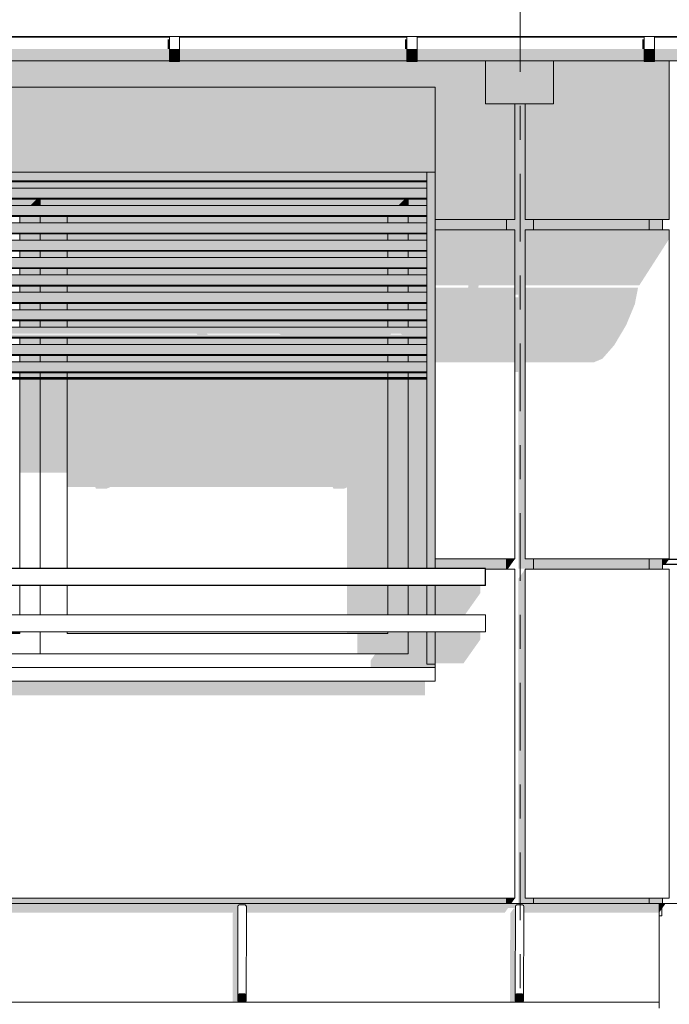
# Model space of a CAD drawing. Header units: metres. Extents: x -4 to 112, y -27 to 26.
# Tile 123 of 167: x 56.28 to 58.19, y 3.05 to 5.95. Entities that reach past the tile are written whole.
import ezdxf
from ezdxf.enums import TextEntityAlignment as Align

# ---------------------------------------------------------------- set-up
doc = ezdxf.new("R2010")
doc.units = ezdxf.units.M
doc.header["$MEASUREMENT"] = 0
doc.linetypes.add('Raster', pattern=[0.4, 0.2, -0.1, 0, -0.1])
for name, color, linetype in [('10 Wand außen', 7, 'Continuous'), ('20 Decke', 7, 'Continuous'), ('20 Träger', 7, 'Continuous'), ('30 Dachaufbau', 7, 'Continuous'), ('30 Dachentwässerung', 7, 'Continuous'), ('30 Dachstuhl', 7, 'Continuous'), ('40 Absturzsicherung', 7, 'Continuous'), ('50 Sanitäreinrichtung', 7, 'Continuous'), ('90 Achsraster', 7, 'Continuous'), ('94 Genehmigungsplanung Bemaßung', 7, 'Continuous')]:
    doc.layers.add(name, color=color, linetype=linetype)
doc.styles.add('ERSTELLTER_STIL_1', font='arial.ttf')
doc.styles.add('ERSTELLTER_STIL_2', font='arial.ttf')
doc.dimstyles.new('ERSTELLTER_STIL__1', dxfattribs={"dimtxt": 0.25, "dimasz": 0.19, "dimexe": 0.18, "dimexo": 0.1, "dimgap": 0, "dimtad": 1, "dimtih": 1, "dimtoh": 1, "dimzin": 0, "dimdsep": 46, "dimtxsty": 'ERSTELLTER_STIL_2', "dimblk": 'ARROWHEAD_6', "dimblk1": 'ARROWHEAD_6', "dimblk2": 'ARROWHEAD_6', "dimcen": 0.09, "dimclrd": 7, "dimclre": 7, "dimclrt": 7, "dimazin": 0, "dimtfac": 1, "dimtdec": 4, "dimtmove": 0, "dimatfit": 3, "dimfxl": 1, "dimtolj": 1, "dimtzin": 0, "dimarcsym": 0})

# ---------------------------------------------------------------- blocks, each defined once
blk = doc.blocks.new('Standard-Rastermarker[12]_1', base_point=(57.7525, 10))
at = {"layer": '90 Achsraster', "color": 14, "linetype": 'Raster', "lineweight": 18, "true_color": 0xa80000}
blk.add_line((57.7525, 9), (57.7525, -1), dxfattribs=at)
at = {"layer": '90 Achsraster', "color": 14, "lineweight": 18, "true_color": 0xa80000, "style": 'ERSTELLTER_STIL_1'}
for tag, p in [('AC_MarkerText_1_0', (57.7525, 10.5)), ('AC_MarkerText_1_1', (57.7525, -2.2))]:
    blk.add_attdef(tag, text='', height=0.3, rotation=360, dxfattribs=at).set_placement(p, align=Align.TOP_CENTER)
blk = doc.blocks.new('*D34', base_point=(27236.1321, 0))
at = {"layer": '94 Genehmigungsplanung Bemaßung', "color": 7, "linetype": 'Continuous', "lineweight": 13}
for p, q in [((57.7525, 8.7509), (57.7525, 9.1259)), ((58.1625, 8.7509), (58.1625, 9.1259)), ((57.8525, 9.0384), (57.6525, 8.8384)), ((58.0625, 8.8384), (58.2625, 9.0384)), ((57.7525, 8.9384), (58.1625, 8.9384)), ((58.1625, 8.9384), (58.3125, 8.9384))]:
    blk.add_line(p, q, dxfattribs=at)
blk = doc.blocks.new('ARROWHEAD_6')
at = {"color": 0, "linetype": 'Continuous', "lineweight": 0}
for p, q in [((-0.5, -0.5), (0.5, 0.5)), ((0, 0), (-1, 0))]:
    blk.add_line(p, q, dxfattribs=at)
blk = doc.blocks.new('*D38', base_point=(27236.1321, 0))
at = {"layer": '94 Genehmigungsplanung Bemaßung', "color": 7, "linetype": 'Continuous', "lineweight": 13}
for p, q in [((17.3411, 9.2531), (17.3411, 9.6281)), ((58.1625, 9.2531), (58.1625, 9.6281)), ((17.4411, 9.5406), (17.2411, 9.3406)), ((58.0625, 9.3406), (58.2625, 9.5406)), ((17.1911, 9.4406), (17.3411, 9.4406)), ((17.3411, 9.4406), (58.1625, 9.4406)), ((58.1625, 9.4406), (58.3125, 9.4406))]:
    blk.add_line(p, q, dxfattribs=at)
at = {"layer": '94 Genehmigungsplanung Bemaßung', "color": 7, "lineweight": 13, "insert": (37.3228, 9.4906), "char_height": 0.25, "attachment_point": 7, "style": 'ERSTELLTER_STIL_2'}
blk.add_mtext('\\A1;{\\pql;\\fArial|b0|i0|c0|p0;\\W1.000000;40,82}', dxfattribs=at)

msp = doc.modelspace()

# ---------------------------------------------------------------- hatches: boundary and pattern name
at = {"layer": '10 Wand außen', "linetype": 'Continuous', "lineweight": 0, "true_color": 0x000000}
for points in [[(53.0075, 5.755), (53.0075, 5.505), (57.4975, 5.505), (57.4975, 5.755)], [(57.5025, 5.505), (57.5025, 5.755), (57.4975, 5.755), (57.4975, 5.505)], [(53.0275, 5.505), (53.0275, 5.5014), (57.4775, 5.5014), (57.4775, 5.505)], [(57.4775, 5.5014), (53.0275, 5.5014), (53.0275, 5.4914), (57.4775, 5.4914)], [(57.4775, 5.4914), (53.0275, 5.4914), (53.0275, 5.4788), (57.4775, 5.4788)], [(57.5025, 5.505), (57.4775, 5.505), (57.4775, 4.3365), (57.5025, 4.3365)], [(53.0275, 5.4788), (53.0275, 5.4762), (57.4775, 5.4762), (57.4775, 5.4788)], [(57.4775, 5.4577), (53.0275, 5.4577), (53.0275, 5.4503), (57.4775, 5.4503)], [(57.4328, 5.4762), (53.0722, 5.4762), (53.0768, 5.4577), (57.4282, 5.4577)], [(57.4282, 5.4577), (57.4775, 5.4577), (57.4775, 5.4762), (57.4328, 5.4762)], [(53.0275, 5.4503), (53.0275, 5.4403), (57.4775, 5.4403), (57.4775, 5.4503)], [(53.0275, 5.4403), (53.0275, 5.4277), (57.4775, 5.4277), (57.4775, 5.4403)], [(53.0275, 5.4251), (57.4775, 5.4251), (57.4775, 5.4277), (53.0275, 5.4277)], [(53.0275, 5.3991), (57.4775, 5.3991), (57.4775, 5.4065), (53.0275, 5.4065)], [(53.0275, 5.3991), (53.0275, 5.3891), (57.4775, 5.3891), (57.4775, 5.3991)], [(55.2724, 5.4251), (55.291, 5.4065), (56.309, 5.4065), (56.3276, 5.4251)], [(56.309, 5.4065), (56.3375, 5.4065), (56.3375, 5.4251), (56.3276, 5.4251)], [(56.3375, 5.4251), (56.3375, 5.4065), (56.3755, 5.4065), (56.3507, 5.4251)], [(56.3507, 5.4251), (56.3755, 5.4065), (57.394, 5.4065), (57.4126, 5.4251)], [(57.394, 5.4065), (57.4225, 5.4065), (57.4225, 5.4251), (57.4126, 5.4251)], [(57.4775, 5.4251), (57.4225, 5.4251), (57.4225, 5.4065), (57.4775, 5.4065)], [(53.0275, 5.3891), (53.0275, 5.3765), (57.4775, 5.3765), (57.4775, 5.3891)], [(53.0275, 5.3739), (57.4775, 5.3739), (57.4775, 5.3765), (53.0275, 5.3765)], [(56.2775, 5.3739), (56.2775, 5.3553), (56.3375, 5.3553), (56.3375, 5.3739)], [(56.3375, 5.3553), (56.4175, 5.3553), (56.4175, 5.3739), (56.3375, 5.3739)], [(56.4175, 5.3739), (56.4175, 5.3553), (57.3625, 5.3553), (57.3625, 5.3739)], [(57.3625, 5.3553), (57.4225, 5.3553), (57.4225, 5.3739), (57.3625, 5.3739)], [(57.4775, 5.3739), (57.4225, 5.3739), (57.4225, 5.3553), (57.4775, 5.3553)], [(53.0275, 5.3553), (53.0275, 5.3479), (57.4775, 5.3479), (57.4775, 5.3553)], [(53.0275, 5.3379), (57.4775, 5.3379), (57.4775, 5.3479), (53.0275, 5.3479)], [(53.0275, 5.3379), (53.0275, 5.3253), (57.4775, 5.3253), (57.4775, 5.3379)], [(53.0275, 5.3227), (57.4775, 5.3227), (57.4775, 5.3253), (53.0275, 5.3253)], [(56.2775, 5.3227), (56.2775, 5.3041), (56.3375, 5.3041), (56.3375, 5.3227)], [(56.3375, 5.3041), (56.4175, 5.3041), (56.4175, 5.3227), (56.3375, 5.3227)], [(56.4175, 5.3041), (57.3625, 5.3041), (57.3625, 5.3227), (56.4175, 5.3227)], [(57.3625, 5.3227), (57.3625, 5.3041), (57.4225, 5.3041), (57.4225, 5.3227)], [(57.4225, 5.3041), (57.4775, 5.3041), (57.4775, 5.3227), (57.4225, 5.3227)], [(53.0275, 5.3041), (53.0275, 5.2967), (57.4775, 5.2967), (57.4775, 5.3041)], [(53.0275, 5.2967), (53.0275, 5.2867), (57.4775, 5.2867), (57.4775, 5.2967)], [(57.4775, 5.2867), (53.0275, 5.2867), (53.0275, 5.2741), (57.4775, 5.2741)], [(57.4775, 5.2741), (53.0275, 5.2741), (53.0275, 5.2715), (57.4775, 5.2715)], [(53.0275, 5.253), (53.0275, 5.2456), (57.4775, 5.2456), (57.4775, 5.253)], [(56.2775, 5.2715), (56.2775, 5.253), (56.3375, 5.253), (56.3375, 5.2715)], [(56.3375, 5.253), (56.4175, 5.253), (56.4175, 5.2715), (56.3375, 5.2715)], [(56.4175, 5.253), (57.3625, 5.253), (57.3625, 5.2715), (56.4175, 5.2715)], [(57.3625, 5.2715), (57.3625, 5.253), (57.4225, 5.253), (57.4225, 5.2715)], [(57.4225, 5.253), (57.4775, 5.253), (57.4775, 5.2715), (57.4225, 5.2715)], [(53.0275, 5.2456), (53.0275, 5.2356), (57.4775, 5.2356), (57.4775, 5.2456)], [(57.4775, 5.2356), (53.0275, 5.2356), (53.0275, 5.223), (57.4775, 5.223)], [(57.4775, 5.223), (53.0275, 5.223), (53.0275, 5.2204), (57.4775, 5.2204)], [(53.0275, 5.2018), (53.0275, 5.1944), (57.4775, 5.1944), (57.4775, 5.2018)], [(57.4775, 5.1944), (53.0275, 5.1944), (53.0275, 5.1844), (57.4775, 5.1844)], [(56.2775, 5.2018), (56.3375, 5.2018), (56.3375, 5.2204), (56.2775, 5.2204)], [(56.4175, 5.2204), (56.3375, 5.2204), (56.3375, 5.2018), (56.4175, 5.2018)], [(56.4175, 5.2018), (57.3625, 5.2018), (57.3625, 5.2204), (56.4175, 5.2204)], [(57.3625, 5.2204), (57.3625, 5.2018), (57.4225, 5.2018), (57.4225, 5.2204)], [(57.4775, 5.2204), (57.4225, 5.2204), (57.4225, 5.2018), (57.4775, 5.2018)], [(53.0275, 5.1844), (53.0275, 5.1718), (57.4775, 5.1718), (57.4775, 5.1844)], [(53.0275, 5.1692), (57.4775, 5.1692), (57.4775, 5.1718), (53.0275, 5.1718)], [(56.2775, 5.1506), (56.3375, 5.1506), (56.3375, 5.1692), (56.2775, 5.1692)], [(56.3375, 5.1506), (56.4175, 5.1506), (56.4175, 5.1692), (56.3375, 5.1692)], [(56.4175, 5.1506), (57.3625, 5.1506), (57.3625, 5.1692), (56.4175, 5.1692)], [(57.3625, 5.1692), (57.3625, 5.1506), (57.4225, 5.1506), (57.4225, 5.1692)], [(57.4775, 5.1692), (57.4225, 5.1692), (57.4225, 5.1506), (57.4775, 5.1506)], [(57.4775, 5.1506), (53.0275, 5.1506), (53.0275, 5.1432), (57.4775, 5.1432)], [(57.4775, 5.1432), (53.0275, 5.1432), (53.0275, 5.1332), (57.4775, 5.1332)], [(53.0275, 5.1332), (53.0275, 5.1206), (57.4775, 5.1206), (57.4775, 5.1332)], [(53.0275, 5.1206), (53.0275, 5.118), (57.4775, 5.118), (57.4775, 5.1206)], [(56.2775, 5.0994), (56.3375, 5.0994), (56.3375, 5.118), (56.2775, 5.118)], [(56.3375, 5.0994), (56.4175, 5.0994), (56.4175, 5.118), (56.3375, 5.118)], [(56.4175, 5.0994), (57.3625, 5.0994), (57.3625, 5.118), (56.4175, 5.118)], [(57.4225, 5.118), (57.3625, 5.118), (57.3625, 5.0994), (57.4225, 5.0994)], [(57.4225, 5.0994), (57.4775, 5.0994), (57.4775, 5.118), (57.4225, 5.118)], [(53.0275, 5.092), (57.4775, 5.092), (57.4775, 5.0994), (53.0275, 5.0994)], [(53.0275, 5.092), (53.0275, 5.082), (57.4775, 5.082), (57.4775, 5.092)], [(57.4775, 5.082), (53.0275, 5.082), (53.0275, 5.0694), (57.4775, 5.0694)], [(53.0275, 5.0694), (53.0275, 5.0668), (57.4775, 5.0668), (57.4775, 5.0694)], [(56.2775, 5.0482), (56.3375, 5.0482), (56.3375, 5.0668), (56.2775, 5.0668)], [(56.3375, 5.0482), (56.4175, 5.0482), (56.4175, 5.0668), (56.3375, 5.0668)], [(56.4175, 5.0668), (56.4175, 5.0482), (57.3625, 5.0482), (57.3625, 5.0668)], [(57.4225, 5.0668), (57.3625, 5.0668), (57.3625, 5.0482), (57.4225, 5.0482)], [(57.4775, 5.0668), (57.4225, 5.0668), (57.4225, 5.0482), (57.4775, 5.0482)], [(53.0275, 5.0482), (53.0275, 5.0408), (57.4775, 5.0408), (57.4775, 5.0482)], [(53.0275, 5.0408), (53.0275, 5.0308), (57.4775, 5.0308), (57.4775, 5.0408)], [(53.0275, 5.0156), (57.4775, 5.0156), (57.4775, 5.0182), (53.0275, 5.0182)], [(53.0275, 4.9971), (53.0275, 4.9897), (57.4775, 4.9897), (57.4775, 4.9971)], [(56.2775, 4.9971), (56.3375, 4.9971), (56.3375, 5.0156), (56.2775, 5.0156)], [(56.3375, 4.9971), (56.4175, 4.9971), (56.4175, 5.0156), (56.3375, 5.0156)], [(56.4175, 4.9971), (57.3625, 4.9971), (57.3625, 5.0156), (56.4175, 5.0156)], [(57.4225, 5.0156), (57.3625, 5.0156), (57.3625, 4.9971), (57.4225, 4.9971)], [(57.4225, 5.0156), (57.4225, 4.9971), (57.4775, 4.9971), (57.4775, 5.0156)], [(53.0275, 4.9897), (53.0275, 4.9797), (57.4775, 4.9797), (57.4775, 4.9897)], [(57.4775, 4.9797), (53.0275, 4.9797), (53.0275, 4.9671), (57.4775, 4.9671)], [(53.0275, 4.9645), (57.4775, 4.9645), (57.4775, 4.9671), (53.0275, 4.9671)], [(56.2775, 4.9459), (56.3375, 4.9459), (56.3375, 4.9645), (56.2775, 4.9645)], [(56.3375, 4.9459), (56.4175, 4.9459), (56.4175, 4.9645), (56.3375, 4.9645)], [(57.3625, 4.9645), (56.4175, 4.9645), (56.4175, 4.9459), (57.3625, 4.9459)], [(57.4225, 4.9645), (57.3625, 4.9645), (57.3625, 4.9459), (57.4225, 4.9459)], [(57.4225, 4.9645), (57.4225, 4.9459), (57.4775, 4.9459), (57.4775, 4.9645)], [(53.0275, 4.9385), (57.4775, 4.9385), (57.4775, 4.9459), (53.0275, 4.9459)], [(53.0275, 4.9285), (57.4775, 4.9285), (57.4775, 4.9385), (53.0275, 4.9385)], [(57.4775, 4.9285), (53.0275, 4.9285), (53.0275, 4.9159), (57.4775, 4.9159)], [(53.0275, 4.9159), (53.0275, 4.9133), (57.4775, 4.9133), (57.4775, 4.9159)], [(56.2775, 4.8995), (56.3375, 4.8995), (56.3375, 4.9133), (56.2775, 4.9133)], [(56.3375, 4.9133), (56.3375, 4.8995), (56.4175, 4.8995), (56.4175, 4.9133)], [(56.4175, 4.9133), (56.4175, 4.8995), (57.3625, 4.8995), (57.3625, 4.9133)], [(57.4225, 4.9133), (57.3625, 4.9133), (57.3625, 4.8995), (57.4225, 4.8995)], [(57.4225, 4.8995), (57.4775, 4.8995), (57.4775, 4.9133), (57.4225, 4.9133)], [(57.4775, 4.8995), (53.0275, 4.8995), (53.0275, 4.8965), (57.4775, 4.8965)], [(53.0275, 4.8965), (53.0275, 4.895), (57.4775, 4.895), (57.4775, 4.8965)], [(56.3375, 4.895), (56.2775, 4.895), (56.2775, 4.619), (56.3375, 4.619)], [(56.4175, 4.895), (56.3375, 4.895), (56.3375, 4.619), (56.4175, 4.619)], [(56.4175, 4.895), (56.4175, 4.5765), (56.5005, 4.5765), (56.5026, 4.5716), (56.5326, 4.5716), (56.5444, 4.5765), (57.2005, 4.5765), (57.2026, 4.5716), (57.2326, 4.5716), (57.2425, 4.5758), (57.2425, 4.3365), (57.3625, 4.3365), (57.3625, 4.895)], [(57.3625, 4.3365), (57.4225, 4.3365), (57.4225, 4.895), (57.3625, 4.895)], [(57.4225, 4.3365), (57.4775, 4.3365), (57.4775, 4.895), (57.4225, 4.895)], [(57.3625, 4.2865), (57.2425, 4.2865), (57.2425, 4.1998), (57.3625, 4.1998)], [(57.3625, 4.2865), (57.3625, 4.1998), (57.4225, 4.1998), (57.4225, 4.2865)], [(57.4225, 4.1998), (57.4775, 4.1998), (57.4775, 4.2865), (57.4225, 4.2865)], [(57.4775, 4.2865), (57.4775, 4.1998), (57.5025, 4.1998), (57.5025, 4.2865)], [(56.2475, 4.1498), (56.2475, 4.145), (56.2775, 4.145), (56.2775, 4.1498)], [(57.2425, 4.1498), (57.2425, 4.145), (57.3625, 4.145), (57.3625, 4.1498)], [(57.4225, 4.1498), (57.3625, 4.1498), (57.3625, 4.145), (57.4225, 4.085)], [(57.4225, 4.085), (57.4625, 4.045), (57.5025, 4.045), (57.5025, 4.055), (57.4775, 4.055), (57.4775, 4.1498), (57.4225, 4.1498)], [(57.5025, 4.1498), (57.4775, 4.1498), (57.4775, 4.055), (57.5025, 4.055)], [(57.2725, 4.145), (57.2725, 4.085), (57.4225, 4.085), (57.3625, 4.145)], [(53.0425, 4.045), (57.4625, 4.045), (57.4225, 4.085), (57.3257, 4.085), (57.3125, 4.0663), (57.3125, 4.0462), (53.0437, 4.0462)], [(58.1625, 3.35), (37.8011, 3.35), (37.8011, 3.3226), (39.7075, 3.3226), (39.7169, 3.3359), (39.7375, 3.3359), (39.7375, 3.3226), (41.7075, 3.3226), (41.7169, 3.3359), (41.7375, 3.3359), (41.7375, 3.3226), (43.7075, 3.3226), (43.7169, 3.3359), (43.7375, 3.3359), (43.7375, 3.3226), (45.7075, 3.3226), (45.7169, 3.3359), (45.7375, 3.3359), (45.7375, 3.3226), (47.7075, 3.3226), (47.7169, 3.3359), (47.7375, 3.3359), (47.7375, 3.3226), (48.6795, 3.3226), (48.6781, 3.3205), (48.6932, 3.3205), (48.6932, 3.3412), (48.6944, 3.344), (48.6972, 3.3452), (48.7142, 3.3452), (48.7171, 3.344), (48.7182, 3.3412), (48.7182, 3.3242), (48.7182, 3.3226), (49.4969, 3.3226), (49.4955, 3.3205), (49.5106, 3.3205), (49.5106, 3.3412), (49.5118, 3.344), (49.5146, 3.3452), (49.5316, 3.3452), (49.5344, 3.344), (49.5356, 3.3412), (49.5356, 3.3242), (49.5356, 3.3226), (49.7075, 3.3226), (49.7169, 3.3359), (49.7375, 3.3359), (49.7375, 3.3226), (50.3195, 3.3226), (50.3181, 3.3205), (50.3332, 3.3205), (50.3332, 3.3412), (50.3344, 3.344), (50.3372, 3.3452), (50.3542, 3.3452), (50.357, 3.344), (50.3582, 3.3412), (50.3582, 3.3242), (50.3582, 3.3226), (51.1424, 3.3226), (51.141, 3.3205), (51.1561, 3.3205), (51.1561, 3.3412), (51.1573, 3.344), (51.1601, 3.3452), (51.1771, 3.3452), (51.1799, 3.344), (51.1811, 3.3412), (51.1811, 3.3242), (51.1811, 3.3226), (51.7075, 3.3226), (51.7169, 3.3359), (51.7375, 3.3359), (51.7375, 3.3226), (51.9653, 3.3226), (51.9639, 3.3205), (51.979, 3.3205), (51.979, 3.3412), (51.9802, 3.344), (51.983, 3.3452), (52, 3.3452), (52.0028, 3.344), (52.004, 3.3412), (52.004, 3.3242), (52.004, 3.3226), (52.7887, 3.3226), (52.7873, 3.3205), (52.8023, 3.3205), (52.8023, 3.3412), (52.8035, 3.344), (52.8063, 3.3452), (52.8233, 3.3452), (52.8262, 3.344), (52.8273, 3.3412), (52.8273, 3.3242), (52.8273, 3.3226), (53.6122, 3.3226), (53.6108, 3.3205), (53.6258, 3.3205), (53.6259, 3.3412), (53.6271, 3.344), (53.6299, 3.3452), (53.6469, 3.3452), (53.6497, 3.344), (53.6509, 3.3412), (53.6509, 3.3242), (53.6509, 3.3226), (53.7075, 3.3226), (53.7169, 3.3359), (53.7375, 3.3359), (53.7375, 3.3226), (54.4366, 3.3226), (54.4352, 3.3205), (54.4503, 3.3205), (54.4503, 3.3412), (54.4515, 3.344), (54.4543, 3.3452), (54.4713, 3.3452), (54.4741, 3.344), (54.4753, 3.3412), (54.4753, 3.3242), (54.4753, 3.3226), (55.2566, 3.3226), (55.2552, 3.3205), (55.2702, 3.3205), (55.2703, 3.3412), (55.2714, 3.344), (55.2743, 3.3452), (55.2913, 3.3452), (55.2941, 3.344), (55.2953, 3.3412), (55.2953, 3.3242), (55.2953, 3.3226), (55.7075, 3.3226), (55.7169, 3.3359), (55.7375, 3.3359), (55.7375, 3.3226), (56.0829, 3.3226), (56.0815, 3.3205), (56.0965, 3.3205), (56.0966, 3.3412), (56.0977, 3.344), (56.1006, 3.3452), (56.1176, 3.3452), (56.1204, 3.344), (56.1216, 3.3412), (56.1216, 3.3242), (56.1216, 3.3226), (56.9071, 3.3226), (56.9057, 3.3205), (56.9207, 3.3205), (56.9208, 3.3412), (56.9219, 3.344), (56.9248, 3.3452), (56.9418, 3.3452), (56.9446, 3.344), (56.9458, 3.3412), (56.9458, 3.3242), (56.9458, 3.3226), (57.7075, 3.3226), (57.7169, 3.3359), (57.7375, 3.3359), (57.7375, 3.3358), (57.736, 3.3358), (57.7332, 3.3347), (57.7235, 3.3205), (57.7386, 3.3205), (57.7386, 3.3412), (57.7398, 3.344), (57.7426, 3.3452), (57.7596, 3.3452), (57.7624, 3.344), (57.7636, 3.3412), (57.7636, 3.3242), (57.7636, 3.3226), (58.1625, 3.3226)]]:
    msp.add_hatch(color=18, dxfattribs=at).paths.add_polyline_path(points)
h = msp.add_hatch(color=18, dxfattribs=at)
h.paths.add_polyline_path([(53.0275, 5.0182), (57.4775, 5.0182), (57.4775, 5.0308), (53.0275, 5.0308), (53.0275, 5.0285), (53.2995, 5.0285), (53.3015, 5.0258), (53.0275, 5.0258)])
h.paths.add_polyline_path([(54.0015, 5.0258), (53.3315, 5.0258), (53.3295, 5.0285), (53.9995, 5.0285)], flags=0)
h.paths.add_polyline_path([(54.7015, 5.0258), (54.0315, 5.0258), (54.0295, 5.0285), (54.6995, 5.0285)], flags=0)
h.paths.add_polyline_path([(54.7315, 5.0258), (54.7295, 5.0285), (55.3995, 5.0285), (55.4015, 5.0258)], flags=0)
h.paths.add_polyline_path([(56.1015, 5.0258), (55.4315, 5.0258), (55.4295, 5.0285), (56.0995, 5.0285)], flags=0)
h.paths.add_polyline_path([(56.8015, 5.0258), (56.1315, 5.0258), (56.1295, 5.0285), (56.7995, 5.0285)], flags=0)
h.paths.add_polyline_path([(57.0479, 5.0258), (56.8315, 5.0258), (56.8295, 5.0285), (57.0427, 5.0285)], flags=0)
h.paths.add_polyline_path([(57.4048, 5.0258), (57.3704, 5.0258), (57.3723, 5.0285), (57.4013, 5.0285)], flags=0)
at = {"layer": '20 Decke', "linetype": 'Continuous', "lineweight": 0, "true_color": 0x000000}
msp.add_hatch(color=18, dxfattribs=at).paths.add_polyline_path([(58.17, 3.35), (58.17, 3.3332), (58.1819, 3.35)])
at = {"layer": '20 Träger', "linetype": 'Continuous', "lineweight": 0, "true_color": 0x000000}
for points in [[(57.6511, 5.9044), (57.6511, 5.9024), (57.8511, 5.9024), (57.8511, 5.9044)], [(57.6511, 5.7056), (57.8511, 5.7056), (57.8511, 5.8324), (57.6511, 5.8324)]]:
    msp.add_hatch(color=18, dxfattribs=at).paths.add_polyline_path(points)
at = {"layer": '30 Dachaufbau', "linetype": 'Continuous', "lineweight": 0, "true_color": 0x000000}
for points in [[(56.9057, 3.3205), (56.9052, 3.0593), (56.906, 3.0592), (56.9176, 3.0587), (56.9207, 3.0586), (56.9243, 3.0586), (56.9215, 3.0597), (56.9203, 3.0625), (56.9203, 3.0795), (56.9207, 3.3205)], [(57.723, 3.0593), (57.7238, 3.0592), (57.7354, 3.0587), (57.7385, 3.0586), (57.7421, 3.0586), (57.7393, 3.0597), (57.7381, 3.0625), (57.7381, 3.0795), (57.7386, 3.3205), (57.7235, 3.3205)], [(56.9433, 3.0594), (56.9413, 3.0586), (56.9433, 3.0586)], [(57.7612, 3.0594), (57.7592, 3.0586), (57.7612, 3.0586)]]:
    msp.add_hatch(color=18, dxfattribs=at).paths.add_polyline_path(points)
at = {"layer": '30 Dachentwässerung', "linetype": 'Continuous', "lineweight": 0, "true_color": 0x000000}
for points in [[(56.7188, 5.8965), (56.7133, 5.8965), (56.7133, 5.8674), (56.7188, 5.8674)], [(57.4188, 5.8965), (57.4133, 5.8965), (57.4133, 5.8674), (57.4188, 5.8674)], [(58.1133, 5.8965), (58.1133, 5.8674), (58.1188, 5.8674), (58.1188, 5.8965)], [(58.6192, 5.9034), (58.1925, 5.9034), (58.1925, 5.9024), (58.6189, 5.9024)], [(56.0488, 5.8674), (56.0488, 5.8418), (56.7188, 5.8418), (56.7188, 5.8674)], [(56.7188, 5.8403), (56.7488, 5.8403), (56.7488, 5.8674), (56.7188, 5.8674)], [(57.4188, 5.8674), (56.7488, 5.8674), (56.7488, 5.8418), (57.4188, 5.8418)], [(57.4188, 5.8403), (57.4488, 5.8403), (57.4488, 5.8674), (57.4188, 5.8674)], [(57.4488, 5.8418), (58.1188, 5.8418), (58.1188, 5.8674), (57.4488, 5.8674)], [(58.1188, 5.8403), (58.1488, 5.8403), (58.1488, 5.8674), (58.1188, 5.8674)], [(58.6225, 5.8674), (58.1488, 5.8674), (58.1488, 5.8418), (58.6225, 5.8418)], [(56.0488, 5.8324), (56.7188, 5.8324), (56.7188, 5.8418), (56.0488, 5.8418)], [(56.7188, 5.8304), (56.7488, 5.8304), (56.7488, 5.8403), (56.7188, 5.8403)], [(56.7488, 5.8418), (56.7488, 5.8324), (57.4188, 5.8324), (57.4188, 5.8418)], [(57.4188, 5.8304), (57.4488, 5.8304), (57.4488, 5.8403), (57.4188, 5.8403)], [(58.1188, 5.8418), (57.4488, 5.8418), (57.4488, 5.8324), (58.1188, 5.8324)], [(58.1188, 5.8304), (58.1488, 5.8304), (58.1488, 5.8403), (58.1188, 5.8403)], [(58.6225, 5.8418), (58.1488, 5.8418), (58.1488, 5.8324), (58.6225, 5.8324)]]:
    msp.add_hatch(color=18, dxfattribs=at).paths.add_polyline_path(points)
at = {"layer": '30 Dachstuhl', "linetype": 'Continuous', "lineweight": 0, "true_color": 0x000000}
for points in [[(56.9203, 3.0795), (56.9215, 3.0823), (56.9219, 3.344), (56.9208, 3.3412)], [(56.9219, 3.3436), (56.9248, 3.3447), (56.9248, 3.3452), (56.9219, 3.344)], [(56.9248, 3.3452), (56.9248, 3.3447), (56.9418, 3.3447), (56.9418, 3.3452)], [(56.9418, 3.3447), (56.9446, 3.3436), (56.9446, 3.344), (56.9418, 3.3452)], [(56.9446, 3.344), (56.9446, 3.3436), (56.9458, 3.3408), (56.9458, 3.3412)], [(57.7386, 3.3412), (57.7381, 3.0795), (57.7393, 3.0823), (57.7398, 3.344)], [(57.7531, 3.3447), (57.7596, 3.3447), (57.7596, 3.3452), (57.7441, 3.3452)], [(57.7596, 3.3447), (57.7624, 3.3436), (57.7624, 3.344), (57.7596, 3.3452)], [(57.7624, 3.3436), (57.7636, 3.3408), (57.7636, 3.3412), (57.7624, 3.344)], [(56.9223, 3.0796), (56.9223, 3.0632), (56.9229, 3.0618), (56.9229, 3.0809), (56.9229, 3.0809)], [(56.9223, 3.0795), (56.9223, 3.0787), (56.9223, 3.0632), (56.9223, 3.0796)], [(56.9229, 3.0809), (56.9229, 3.0618), (56.9243, 3.0612), (56.9243, 3.0815), (56.9243, 3.0815)], [(56.9243, 3.0612), (56.927, 3.0612), (56.9288, 3.0612), (56.9303, 3.0612), (56.9413, 3.0606), (56.9413, 3.0815), (56.9413, 3.0815), (56.9243, 3.0815)], [(56.9427, 3.0611), (56.9427, 3.0808), (56.9427, 3.0809), (56.9413, 3.0815), (56.9413, 3.0606), (56.9422, 3.061)], [(56.9427, 3.0808), (56.9427, 3.0611), (56.9433, 3.0625), (56.9433, 3.0795)], [(57.7402, 3.0796), (57.7401, 3.0632), (57.7407, 3.0618), (57.7408, 3.0809), (57.7407, 3.0809)], [(57.7401, 3.0795), (57.7401, 3.0787), (57.7401, 3.0632), (57.7402, 3.0796)], [(57.7408, 3.0809), (57.7407, 3.0618), (57.7421, 3.0612), (57.7422, 3.0815), (57.7421, 3.0815)], [(57.7421, 3.0612), (57.7448, 3.0612), (57.7466, 3.0612), (57.7482, 3.0612), (57.7591, 3.0606), (57.7592, 3.0815), (57.7591, 3.0815), (57.7422, 3.0815)], [(57.7605, 3.0611), (57.7606, 3.0808), (57.7605, 3.0809), (57.7592, 3.0815), (57.7591, 3.0606), (57.76, 3.061)], [(57.7606, 3.0808), (57.7605, 3.0611), (57.7611, 3.0625), (57.7611, 3.0795)]]:
    msp.add_hatch(color=18, dxfattribs=at).paths.add_polyline_path(points)
at = {"layer": '40 Absturzsicherung', "linetype": 'Continuous', "lineweight": 0, "true_color": 0x000000}
for points in [[(58.1725, 4.3631), (58.1725, 4.3481), (58.1805, 4.3481), (58.1911, 4.3631)], [(58.17, 3.35), (58.1625, 3.35), (58.1625, 3.3226), (58.17, 3.3332)]]:
    msp.add_hatch(color=18, dxfattribs=at).paths.add_polyline_path(points)
at = {"layer": '50 Sanitäreinrichtung', "linetype": 'Continuous', "lineweight": 0, "true_color": 0x000000}
for points in [[(56.0488, 5.9044), (56.0488, 5.9024), (56.7188, 5.9024), (56.7188, 5.9044)], [(56.7488, 5.9044), (56.7488, 5.9024), (57.4188, 5.9024), (57.4188, 5.9044)], [(57.4488, 5.9024), (57.6511, 5.9024), (57.6511, 5.9044), (57.4488, 5.9044)], [(58.1188, 5.9044), (57.8511, 5.9044), (57.8511, 5.9024), (58.1188, 5.9024)], [(58.1488, 5.9044), (58.1488, 5.9024), (58.1925, 5.9024), (58.1925, 5.9044)], [(56.0188, 5.8324), (55.7675, 5.8324), (55.7675, 5.755), (57.5025, 5.755), (57.5025, 5.365), (57.7375, 5.365), (57.7375, 5.7056), (57.6511, 5.7056), (57.6511, 5.8324), (57.4488, 5.8324), (57.4488, 5.8304), (57.4188, 5.8304), (57.4188, 5.8324), (56.7488, 5.8324), (56.7488, 5.8304), (56.7188, 5.8304), (56.7188, 5.8324), (56.0488, 5.8324), (56.0488, 5.8304), (56.0188, 5.8304)], [(57.7675, 5.365), (58.1925, 5.365), (58.1925, 5.8324), (58.1488, 5.8324), (58.1488, 5.8304), (58.1188, 5.8304), (58.1188, 5.8324), (57.8511, 5.8324), (57.8511, 5.7056), (57.7675, 5.7056)], [(57.7125, 5.335), (57.7375, 5.335), (57.7375, 5.1433), (57.7475, 5.1433), (57.7475, 5.1357), (57.7375, 5.1357), (57.7375, 4.916), (57.7475, 4.916), (57.7475, 4.3367), (57.7925, 4.3367), (57.7925, 4.365), (57.7675, 4.365), (57.7675, 5.335), (57.7925, 5.335), (57.7925, 5.365), (57.7675, 5.365), (57.7675, 5.7056), (57.7375, 5.7056), (57.7375, 5.365), (57.7125, 5.365)], [(57.5025, 5.365), (57.5025, 5.335), (57.7125, 5.335), (57.7125, 5.365)], [(57.7925, 5.335), (58.133, 5.335), (58.133, 5.365), (57.7925, 5.365)], [(58.1725, 5.365), (58.133, 5.365), (58.133, 5.335), (58.1725, 5.335)], [(57.5025, 5.335), (57.5025, 5.1716), (57.6007, 5.1716), (57.5992, 5.164), (57.5025, 5.164), (57.5025, 4.9434), (57.5044, 4.9442), (57.7375, 4.9442), (57.7375, 5.164), (57.6292, 5.164), (57.6307, 5.1716), (57.7375, 5.1716), (57.7375, 5.335)], [(57.7675, 5.335), (57.7675, 5.1716), (58.1043, 5.1716), (58.1925, 5.3087), (58.1925, 5.335)], [(58.1003, 5.164), (57.7675, 5.164), (57.7675, 4.9442), (57.9697, 4.9442), (57.9953, 4.9549), (58.0303, 4.995), (58.0653, 5.0539), (58.0909, 5.1157)], [(57.5025, 4.3365), (57.6511, 4.3365), (57.6511, 4.335), (57.7125, 4.335), (57.7125, 4.365), (57.5025, 4.365)], [(57.7375, 4.365), (57.7125, 4.365), (57.7125, 4.3367), (57.7175, 4.3367)], [(58.133, 4.365), (57.7925, 4.365), (57.7925, 4.335), (58.133, 4.335)], [(58.133, 4.335), (58.1713, 4.335), (58.1725, 4.3367), (58.1725, 4.365), (58.133, 4.365)], [(57.7475, 3.35), (57.7925, 3.35), (57.7925, 3.365), (57.7675, 3.365), (57.7675, 4.335), (57.7475, 4.3067)], [(57.6358, 4.2865), (57.5025, 4.2865), (57.5025, 4.1998), (57.5897, 4.1998), (57.6358, 4.2649)], [(57.6358, 4.1498), (57.5025, 4.1498), (57.5025, 4.0574), (57.5858, 4.0574), (57.6358, 4.1281)], [(55.7675, 4.005), (55.7675, 3.9626), (57.4725, 3.9626), (57.4725, 4.0026), (57.4742, 4.005)], [(57.7125, 3.365), (55.7925, 3.365), (55.7925, 3.35), (57.7125, 3.35)], [(57.7375, 3.365), (57.7125, 3.365), (57.7125, 3.35), (57.7269, 3.35)], [(57.7925, 3.35), (58.133, 3.35), (58.133, 3.365), (57.7925, 3.365)], [(58.133, 3.35), (58.1725, 3.35), (58.1725, 3.365), (58.133, 3.365)]]:
    msp.add_hatch(color=18, dxfattribs=at).paths.add_polyline_path(points)

# ---------------------------------------------------------------- linework, layer by layer
at = {"layer": '10 Wand außen', "color": 7, "linetype": 'Continuous', "lineweight": 13}
for p, q in [((57.4975, 5.505), (53.0075, 5.505)), ((57.4775, 5.4902), (57.4775, 5.505)), ((57.4775, 5.4902), (57.4775, 5.4788)), ((57.5025, 5.505), (57.4975, 5.505)), ((53.0275, 5.4788), (57.4775, 5.4788)), ((53.0275, 5.4762), (57.4775, 5.4762)), ((53.0275, 5.4577), (57.4775, 5.4577)), ((57.4775, 5.4788), (57.4775, 5.4762)), ((57.4775, 5.439), (57.4775, 5.4762)), ((53.0275, 5.4277), (57.4775, 5.4277)), ((57.4775, 5.439), (57.4775, 5.4277)), ((57.4775, 5.4277), (57.4775, 5.4251)), ((53.0275, 5.4251), (57.4775, 5.4251)), ((53.0275, 5.4065), (57.4775, 5.4065)), ((57.4775, 5.3878), (57.4775, 5.4251)), ((53.0275, 5.3765), (57.4775, 5.3765)), ((53.0275, 5.3739), (57.4775, 5.3739)), ((57.4775, 5.3878), (57.4775, 5.3765)), ((57.4775, 5.3765), (57.4775, 5.3739)), ((57.4775, 5.3366), (57.4775, 5.3739)), ((53.0275, 5.3553), (57.4775, 5.3553)), ((53.0275, 5.3253), (57.4775, 5.3253)), ((53.0275, 5.3227), (57.4775, 5.3227)), ((57.4775, 5.3366), (57.4775, 5.3253)), ((57.4775, 5.3253), (57.4775, 5.3227)), ((57.4775, 5.2855), (57.4775, 5.3227)), ((53.0275, 5.3041), (57.4775, 5.3041)), ((57.4775, 5.2855), (57.4775, 5.2741)), ((53.0275, 5.2741), (57.4775, 5.2741)), ((53.0275, 5.2715), (57.4775, 5.2715)), ((53.0275, 5.253), (57.4775, 5.253)), ((57.4775, 5.2741), (57.4775, 5.2715)), ((57.4775, 5.2343), (57.4775, 5.2715)), ((53.0275, 5.223), (57.4775, 5.223)), ((57.4775, 5.2343), (57.4775, 5.223)), ((57.4775, 5.223), (57.4775, 5.2204)), ((53.0275, 5.2204), (57.4775, 5.2204)), ((53.0275, 5.2018), (57.4775, 5.2018)), ((57.4775, 5.1831), (57.4775, 5.2204)), ((53.0275, 5.1718), (57.4775, 5.1718)), ((53.0275, 5.1692), (57.4775, 5.1692)), ((57.4775, 5.1831), (57.4775, 5.1718)), ((57.4775, 5.1718), (57.4775, 5.1692)), ((57.4775, 5.1319), (57.4775, 5.1692)), ((53.0275, 5.1506), (57.4775, 5.1506)), ((53.0275, 5.1206), (57.4775, 5.1206)), ((53.0275, 5.118), (57.4775, 5.118)), ((57.4775, 5.1319), (57.4775, 5.1206)), ((57.4775, 5.1206), (57.4775, 5.118)), ((57.4775, 5.0808), (57.4775, 5.118)), ((53.0275, 5.0994), (57.4775, 5.0994)), ((57.4775, 5.0808), (57.4775, 5.0694)), ((53.0275, 5.0694), (57.4775, 5.0694)), ((53.0275, 5.0668), (57.4775, 5.0668)), ((57.4775, 5.0694), (57.4775, 5.0668)), ((57.4775, 5.0296), (57.4775, 5.0668)), ((53.0275, 5.0482), (57.4775, 5.0482)), ((57.4775, 5.0296), (57.4775, 5.0182)), ((53.0275, 5.0182), (57.4775, 5.0182)), ((53.0275, 5.0156), (57.4775, 5.0156)), ((53.0275, 4.9971), (57.4775, 4.9971)), ((57.4775, 5.0182), (57.4775, 5.0156)), ((57.4775, 4.9784), (57.4775, 5.0156)), ((53.0275, 4.9671), (57.4775, 4.9671)), ((53.0275, 4.9645), (57.4775, 4.9645)), ((57.4775, 4.9784), (57.4775, 4.9671)), ((57.4775, 4.9671), (57.4775, 4.9645)), ((57.4775, 4.9272), (57.4775, 4.9645)), ((53.0275, 4.9459), (57.4775, 4.9459)), ((53.0275, 4.9159), (57.4775, 4.9159)), ((53.0275, 4.9133), (57.4775, 4.9133)), ((57.4775, 4.9272), (57.4775, 4.9159)), ((57.4775, 4.9159), (57.4775, 4.9133)), ((57.4775, 4.8995), (57.4775, 4.9133)), ((53.0275, 4.8995), (57.4775, 4.8995)), ((53.0275, 4.8965), (57.4775, 4.8965)), ((53.0275, 4.895), (57.4775, 4.895)), ((57.4775, 4.8995), (57.4775, 4.8965)), ((57.4775, 4.8965), (57.4775, 4.895)), ((57.4775, 4.3365), (57.4775, 4.895)), ((57.4775, 4.1998), (57.4775, 4.2865)), ((57.4775, 4.055), (57.4775, 4.1498)), ((57.5025, 4.045), (53.0025, 4.045)), ((57.5025, 4.055), (57.4775, 4.055)), ((57.5025, 4.045), (57.5025, 4.005)), ((57.5025, 4.005), (53.0025, 4.005)), ((57.7125, 3.35), (55.7925, 3.35)), ((58.1625, 3.35), (57.7925, 3.35)), ((58.1625, 3.3205), (58.1625, 3.35))]:
    msp.add_line(p, q, dxfattribs=at)
at = {"layer": '10 Wand außen', "color": 7, "linetype": 'Continuous', "lineweight": 18}
for p, q in [((56.3375, 5.4251), (56.3375, 5.4065)), ((57.4225, 5.4065), (57.4225, 5.4251)), ((56.2775, 5.3553), (56.2775, 5.3739)), ((56.3375, 5.3739), (56.3375, 5.3553)), ((56.4175, 5.3739), (56.4175, 5.3553)), ((57.3625, 5.3553), (57.3625, 5.3739)), ((57.4225, 5.3553), (57.4225, 5.3739)), ((56.2775, 5.3041), (56.2775, 5.3227)), ((56.3375, 5.3227), (56.3375, 5.3041)), ((56.4175, 5.3227), (56.4175, 5.3041)), ((57.3625, 5.3041), (57.3625, 5.3227)), ((57.4225, 5.3041), (57.4225, 5.3227)), ((56.2775, 5.253), (56.2775, 5.2715)), ((56.3375, 5.2715), (56.3375, 5.253)), ((56.4175, 5.2715), (56.4175, 5.253)), ((57.3625, 5.253), (57.3625, 5.2715)), ((57.4225, 5.253), (57.4225, 5.2715)), ((56.2775, 5.2018), (56.2775, 5.2204)), ((56.3375, 5.2204), (56.3375, 5.2018)), ((56.4175, 5.2204), (56.4175, 5.2018)), ((57.3625, 5.2018), (57.3625, 5.2204)), ((57.4225, 5.2018), (57.4225, 5.2204)), ((56.2775, 5.1506), (56.2775, 5.1692)), ((56.3375, 5.1692), (56.3375, 5.1506)), ((56.4175, 5.1692), (56.4175, 5.1506)), ((57.3625, 5.1506), (57.3625, 5.1692)), ((57.4225, 5.1506), (57.4225, 5.1692)), ((56.2775, 5.0994), (56.2775, 5.118)), ((56.3375, 5.118), (56.3375, 5.0994)), ((56.4175, 5.118), (56.4175, 5.0994)), ((57.3625, 5.0994), (57.3625, 5.118)), ((57.4225, 5.0994), (57.4225, 5.118)), ((56.2775, 5.0482), (56.2775, 5.0668)), ((56.3375, 5.0668), (56.3375, 5.0482)), ((56.4175, 5.0668), (56.4175, 5.0482)), ((57.3625, 5.0482), (57.3625, 5.0668)), ((57.4225, 5.0482), (57.4225, 5.0668)), ((56.2775, 4.9971), (56.2775, 5.0156)), ((56.3375, 5.0156), (56.3375, 4.9971)), ((56.4175, 5.0156), (56.4175, 4.9971)), ((57.3625, 4.9971), (57.3625, 5.0156)), ((57.4225, 4.9971), (57.4225, 5.0156)), ((56.2775, 4.9459), (56.2775, 4.9645)), ((56.3375, 4.9645), (56.3375, 4.9459)), ((56.4175, 4.9645), (56.4175, 4.9459)), ((57.3625, 4.9459), (57.3625, 4.9645)), ((57.4225, 4.9459), (57.4225, 4.9645)), ((56.2775, 4.8995), (56.2775, 4.9133)), ((56.3375, 4.9133), (56.3375, 4.8995)), ((56.4175, 4.9133), (56.4175, 4.8995)), ((57.3625, 4.8995), (57.3625, 4.9133)), ((57.4225, 4.8995), (57.4225, 4.9133)), ((56.2775, 4.3365), (56.2775, 4.895)), ((56.3375, 4.895), (56.3375, 4.3365)), ((56.4175, 4.895), (56.4175, 4.3365)), ((57.3625, 4.3365), (57.3625, 4.895)), ((57.4225, 4.3365), (57.4225, 4.895)), ((56.2775, 4.1998), (56.2775, 4.2865)), ((56.3375, 4.2865), (56.3375, 4.1998)), ((56.4175, 4.2865), (56.4175, 4.1998)), ((57.3625, 4.1998), (57.3625, 4.2865)), ((57.4225, 4.1998), (57.4225, 4.2865)), ((56.2775, 4.145), (56.2775, 4.1498)), ((56.3375, 4.1498), (56.3375, 4.085)), ((56.4175, 4.1498), (56.4175, 4.145)), ((57.3625, 4.145), (57.3625, 4.1498)), ((57.4225, 4.085), (57.4225, 4.1498)), ((55.3225, 4.145), (56.2775, 4.145)), ((56.4175, 4.145), (57.3625, 4.145)), ((55.2525, 4.085), (57.4225, 4.085))]:
    msp.add_line(p, q, dxfattribs=at)
at = {"layer": '20 Decke', "color": 7, "linetype": 'Continuous', "lineweight": 13}
msp.add_line((58.1725, 3.35), (58.83, 3.35), dxfattribs=at)
at = {"layer": '20 Träger', "color": 7, "linetype": 'Continuous', "lineweight": 18}
for p, q in [((57.6511, 5.9024), (57.6511, 5.9044)), ((57.8511, 5.9024), (57.8511, 5.9044)), ((57.6511, 5.7056), (57.6511, 5.8324)), ((57.8511, 5.7056), (57.8511, 5.8324)), ((57.8511, 5.7056), (57.6511, 5.7056))]:
    msp.add_line(p, q, dxfattribs=at)
at = {"layer": '30 Dachaufbau', "color": 7, "linetype": 'Continuous', "lineweight": 13}
for p, q in [((56.7188, 5.9044), (56.0488, 5.9044)), ((57.4188, 5.9044), (56.7488, 5.9044)), ((58.1188, 5.9044), (57.4488, 5.9044)), ((58.6225, 5.9044), (58.1488, 5.9044)), ((58.1625, 3.0585), (58.1625, 3.3205)), ((48.7138, 3.0585), (58.1625, 3.0585)), ((58.1625, 3.0409), (58.1625, 3.0585))]:
    msp.add_line(p, q, dxfattribs=at)
at = {"layer": '30 Dachentwässerung', "color": 7, "linetype": 'Continuous', "lineweight": 13}
for p, q in [((56.7188, 5.9024), (56.0488, 5.9024)), ((56.7188, 5.8674), (56.7188, 5.9044)), ((56.7188, 5.9044), (56.7488, 5.9044)), ((56.7488, 5.8674), (56.7488, 5.9044)), ((57.4188, 5.9024), (56.7488, 5.9024)), ((57.4188, 5.8674), (57.4188, 5.9044)), ((57.4188, 5.9044), (57.4488, 5.9044)), ((57.4488, 5.8674), (57.4488, 5.9044)), ((58.1188, 5.9024), (57.4488, 5.9024)), ((58.1188, 5.8674), (58.1188, 5.9044)), ((58.1188, 5.9044), (58.1488, 5.9044)), ((58.1488, 5.8674), (58.1488, 5.9044)), ((58.6225, 5.9024), (58.1488, 5.9024)), ((58.6225, 5.9034), (58.1925, 5.9034)), ((56.7188, 5.8403), (56.7188, 5.8674)), ((56.7488, 5.8403), (56.7488, 5.8674)), ((57.4188, 5.8403), (57.4188, 5.8674)), ((57.4488, 5.8403), (57.4488, 5.8674)), ((58.1188, 5.8403), (58.1188, 5.8674)), ((58.1488, 5.8403), (58.1488, 5.8674)), ((56.7188, 5.8324), (56.0488, 5.8324)), ((56.7188, 5.8304), (56.7188, 5.8403)), ((56.7488, 5.8304), (56.7488, 5.8403)), ((57.4188, 5.8324), (56.7488, 5.8324)), ((57.4188, 5.8304), (57.4188, 5.8403)), ((57.4488, 5.8304), (57.4488, 5.8403)), ((58.1188, 5.8324), (57.4488, 5.8324)), ((58.1188, 5.8304), (58.1188, 5.8403)), ((58.1488, 5.8304), (58.1488, 5.8403)), ((58.6225, 5.8324), (58.1488, 5.8324)), ((56.7188, 5.8304), (56.7488, 5.8304)), ((57.4188, 5.8304), (57.4488, 5.8304)), ((58.1188, 5.8304), (58.1488, 5.8304))]:
    msp.add_line(p, q, dxfattribs=at)
at = {"layer": '30 Dachstuhl', "color": 7, "linetype": 'Continuous', "lineweight": 13}
for p, q in [((56.9203, 3.0795), (56.9208, 3.3412)), ((56.9208, 3.3412), (56.9219, 3.344)), ((56.9219, 3.344), (56.9248, 3.3452)), ((56.9248, 3.3452), (56.9418, 3.3452)), ((56.9418, 3.3452), (56.9446, 3.344)), ((56.9446, 3.344), (56.9458, 3.3412)), ((56.9458, 3.3412), (56.9458, 3.3242)), ((57.7381, 3.0795), (57.7386, 3.3412)), ((57.7386, 3.3412), (57.7398, 3.344)), ((57.7398, 3.344), (57.7426, 3.3452)), ((57.7426, 3.3452), (57.7596, 3.3452)), ((57.7596, 3.3452), (57.7624, 3.344)), ((57.7624, 3.344), (57.7636, 3.3412)), ((57.7636, 3.3412), (57.7636, 3.3242)), ((56.9453, 3.0625), (56.9458, 3.3242)), ((57.7631, 3.0625), (57.7636, 3.3242)), ((56.9203, 3.0795), (56.9215, 3.0823)), ((56.9203, 3.0625), (56.9203, 3.0795)), ((56.9215, 3.0823), (56.9243, 3.0835)), ((56.9229, 3.0809), (56.9223, 3.0795)), ((56.9223, 3.0795), (56.9223, 3.0625)), ((56.9243, 3.0815), (56.9229, 3.0809)), ((56.9243, 3.0835), (56.9413, 3.0835)), ((56.9413, 3.0815), (56.9243, 3.0815)), ((56.9413, 3.0835), (56.9441, 3.0823)), ((56.9427, 3.0809), (56.9413, 3.0815)), ((56.9433, 3.0795), (56.9427, 3.0809)), ((56.9433, 3.0625), (56.9433, 3.0795)), ((56.9441, 3.0823), (56.9453, 3.0795)), ((56.9453, 3.0795), (56.9453, 3.0625)), ((57.7381, 3.0795), (57.7393, 3.0823)), ((57.7381, 3.0625), (57.7381, 3.0795)), ((57.7393, 3.0823), (57.7421, 3.0835)), ((57.7407, 3.0809), (57.7401, 3.0795)), ((57.7401, 3.0795), (57.7401, 3.0625)), ((57.7421, 3.0815), (57.7407, 3.0809)), ((57.7421, 3.0835), (57.7591, 3.0835)), ((57.7591, 3.0815), (57.7421, 3.0815)), ((57.7591, 3.0835), (57.762, 3.0823)), ((57.7605, 3.0809), (57.7591, 3.0815)), ((57.7611, 3.0795), (57.7605, 3.0809)), ((57.7611, 3.0625), (57.7611, 3.0795)), ((57.762, 3.0823), (57.7631, 3.0795)), ((57.7631, 3.0795), (57.7631, 3.0625)), ((56.9215, 3.0597), (56.9203, 3.0625)), ((56.9243, 3.0585), (56.9215, 3.0597)), ((56.9223, 3.0625), (56.9229, 3.0611)), ((56.9229, 3.0611), (56.9243, 3.0605)), ((56.9243, 3.0605), (56.9413, 3.0605)), ((56.9413, 3.0605), (56.9427, 3.0611)), ((56.9441, 3.0597), (56.9413, 3.0585)), ((56.9427, 3.0611), (56.9433, 3.0625)), ((56.9453, 3.0625), (56.9441, 3.0597)), ((57.7393, 3.0597), (57.7381, 3.0625)), ((57.7421, 3.0585), (57.7393, 3.0597)), ((57.7401, 3.0625), (57.7407, 3.0611)), ((57.7407, 3.0611), (57.7421, 3.0605)), ((57.7421, 3.0605), (57.7591, 3.0605)), ((57.7591, 3.0605), (57.7605, 3.0611)), ((57.762, 3.0597), (57.7591, 3.0585)), ((57.7605, 3.0611), (57.7611, 3.0625)), ((57.7631, 3.0625), (57.762, 3.0597))]:
    msp.add_line(p, q, dxfattribs=at)
at = {"layer": '40 Absturzsicherung', "color": 250, "linetype": 'Continuous', "lineweight": 25, "true_color": 0x191919}
for p, q in [((59.53, 4.3631), (58.1725, 4.3631)), ((57.6511, 4.3365), (52.8511, 4.3365)), ((57.6511, 4.2865), (57.6511, 4.3365)), ((59.53, 4.3481), (58.1725, 4.3481)), ((57.6511, 4.2865), (52.8511, 4.2865))]:
    msp.add_line(p, q, dxfattribs=at)
at = {"layer": '40 Absturzsicherung', "color": 7, "linetype": 'Continuous', "lineweight": 13}
for p, q in [((57.6511, 4.1998), (52.8511, 4.1998)), ((57.6511, 4.1498), (57.6511, 4.1998)), ((57.6511, 4.1498), (52.8511, 4.1498)), ((58.17, 3.3131), (58.17, 3.35)), ((58.1625, 3.3131), (58.17, 3.3131))]:
    msp.add_line(p, q, dxfattribs=at)
at = {"layer": '50 Sanitäreinrichtung', "color": 251, "linetype": 'Continuous', "lineweight": 18, "true_color": 0x5f5f5f}
for p, q in [((58.1925, 5.9044), (58.1925, 5.9024)), ((58.1925, 5.8324), (58.1925, 5.365)), ((57.5025, 5.755), (55.7675, 5.755)), ((57.5025, 5.365), (57.5025, 5.755)), ((57.7375, 5.365), (57.7375, 5.7056)), ((57.7675, 5.365), (57.7675, 5.7056)), ((57.5025, 5.335), (57.5025, 5.365)), ((57.7375, 5.365), (57.5025, 5.365)), ((57.7125, 5.335), (57.7125, 5.365)), ((58.1925, 5.365), (57.7675, 5.365)), ((57.7925, 5.365), (57.7925, 5.335)), ((58.133, 5.365), (58.133, 5.335)), ((58.1725, 5.335), (58.1725, 5.365)), ((57.7375, 5.335), (57.5025, 5.335)), ((57.5025, 5.335), (57.5025, 4.365)), ((57.7375, 4.365), (57.7375, 5.335)), ((58.1925, 5.335), (57.7675, 5.335)), ((57.7675, 4.365), (57.7675, 5.335)), ((58.1925, 5.335), (58.1925, 4.365)), ((57.5025, 4.3365), (57.5025, 4.365)), ((57.7375, 4.365), (57.5025, 4.365)), ((57.7125, 4.335), (57.7125, 4.365)), ((58.1925, 4.365), (57.7675, 4.365)), ((57.7925, 4.365), (57.7925, 4.335)), ((58.133, 4.365), (58.133, 4.335)), ((58.1725, 4.335), (58.1725, 4.365)), ((57.7375, 4.335), (57.6511, 4.335)), ((57.7375, 3.365), (57.7375, 4.335)), ((58.1925, 4.335), (57.7675, 4.335)), ((57.7675, 3.365), (57.7675, 4.335)), ((58.1925, 4.335), (58.1925, 3.365)), ((57.5025, 4.2865), (57.5025, 4.1998)), ((57.5025, 4.1498), (57.5025, 4.045)), ((57.7375, 3.365), (55.7675, 3.365)), ((57.7125, 3.35), (57.7125, 3.365)), ((57.7925, 3.35), (57.7125, 3.35)), ((58.1925, 3.365), (57.7675, 3.365)), ((57.7925, 3.35), (57.7925, 3.365)), ((58.133, 3.365), (58.133, 3.35)), ((58.1725, 3.35), (58.1625, 3.35)), ((58.1725, 3.35), (58.1725, 3.365))]:
    msp.add_line(p, q, dxfattribs=at)

# ---------------------------------------------------------------- block references
at = {"layer": '90 Achsraster', "color": 7, "linetype": 'Continuous', "lineweight": 18}
msp.add_blockref('Standard-Rastermarker[12]_1', (57.7525, 10), dxfattribs=at)

# ---------------------------------------------------------------- dimensions: what is measured, and where the dimension line sits
at = {"layer": '94 Genehmigungsplanung Bemaßung', "color": 7, "linetype": 'Continuous', "lineweight": 13}
for base, p1, picture, middle in [((58.1625, 8.9384), (57.7525, 10.35), '*D34', (57.4614, 9.1134)), ((58.1625, 9.4406), (17.3411, 1.2), '*D38', (37.7416, 9.6156))]:
    dim = msp.add_linear_dim(base=base, p1=p1, p2=(58.1625, -0.1), dimstyle='ERSTELLTER_STIL__1', dxfattribs=at)
    dim.commit()
    dim.dimension.update_dxf_attribs({"geometry": picture, "text_midpoint": middle, "dimtype": 160})

doc.saveas('drawing.dxf')
